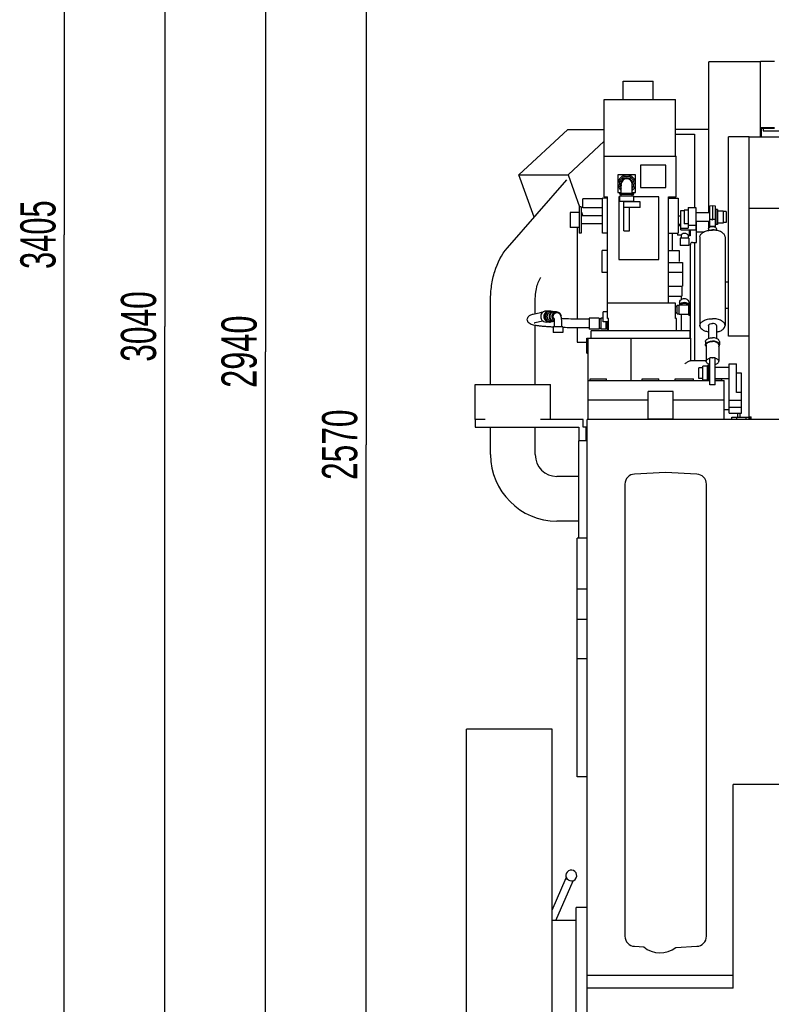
# Model space of a CAD drawing. Header units: millimetres. Extents: x 0 to 1189, y 0 to 841.
# Tile 4 of 106: x 103 to 178, y 159 to 256. Entities that reach past the tile are written whole.
import ezdxf
from ezdxf.enums import TextEntityAlignment as Align

# ---------------------------------------------------------------- set-up
doc = ezdxf.new("R2010")
doc.units = ezdxf.units.MM
doc.header["$LTSCALE"] = 65.395
doc.layers.get('0').update_dxf_attribs({"linetype": 'CONTINUOUS'})
for name, color, linetype in [('1907_411000_10_SIMPLE1_E_ABL474', 7, 'CONTINUOUS'), ('1907_411000_10_SIMPLE1_T1_E_PBL475', 7, 'CONTINUOUS'), ('1907_411000_10_SIMPLE1_T2_E_PBL480', 7, 'CONTINUOUS'), ('1907_411000_10_SIMPLE1_T3_E_PBL489', 7, 'CONTINUOUS'), ('1907_411100_04_SIMPLE1_D_ABL485', 7, 'CONTINUOUS'), ('1907_411100_04_SIMPLE1_T1_D_PBL486', 7, 'CONTINUOUS'), ('1907_731000_02_SIMPLE1_D_ABL469', 7, 'CONTINUOUS'), ('1907_731000_02_SIMPLE1_T1_D_PBL470', 7, 'CONTINUOUS'), ('1907_733000_06_SIMPLE1_A_ABL513', 7, 'CONTINUOUS'), ('1907_733000_06_SIMPLE1_T2_A_PBL514', 7, 'CONTINUOUS'), ('1907_734000_04_SIMPLE1_C_ABL478', 7, 'CONTINUOUS'), ('1907_734000_04_SIMPLE1_T1_C_PBL479', 7, 'CONTINUOUS'), ('32007_040000_TLKGS_KS_V_ABL467', 7, 'CONTINUOUS'), ('32007_041000_TLKGS_KS_V_ABL468', 7, 'CONTINUOUS'), ('32007_042000_TLKGS_KS_TL_V_ABL471', 7, 'CONTINUOUS'), ('32007_116500_01_SIMPLE1_T2_X_PBL500', 7, 'CONTINUOUS'), ('32007_116500_01_SIMPLE1_X#AF4_ABL499', 7, 'CONTINUOUS'), ('32007_313000_01_SIMPLE1_T1_X_PBL482', 7, 'CONTINUOUS'), ('32007_313000_01_SIMPLE1_X_ABL481', 7, 'CONTINUOUS'), ('32007_723000_05_SIMPLE1_T1_X_PBL473', 7, 'CONTINUOUS'), ('32007_723000_05_SIMPLE1_X_ABL472', 7, 'CONTINUOUS'), ('32097_000000_TLKGS_MARKETING_ABL462', 7, 'CONTINUOUS'), ('32097_030000_TLKGS_V_ABL463', 7, 'CONTINUOUS'), ('32097_100000_TLKGS_V_ABL464', 7, 'CONTINUOUS'), ('32097_111000_01_SIMPLE1_T1_X_PBL488', 7, 'CONTINUOUS'), ('32097_111000_01_SIMPLE1_X_ABL487', 7, 'CONTINUOUS'), ('32097_171000_01_SIMPLE1_T1_X_PBL494', 7, 'CONTINUOUS'), ('32097_171000_01_SIMPLE1_X_ABL493', 7, 'CONTINUOUS'), ('32097_700000_TLKGS_V_ABL490', 7, 'CONTINUOUS'), ('32097_727000_01_SIMPLE1_T1_VOR_PBL492', 7, 'CONTINUOUS'), ('32097_727000_01_SIMPLE1_VORAB_ABL491', 7, 'CONTINUOUS'), ('34007_391700_01_SIMPLE1_T1_X_PBL484', 7, 'CONTINUOUS'), ('34007_391700_01_SIMPLE1_X_ABL483', 7, 'CONTINUOUS'), ('right_6_VBL461', 7, 'CONTINUOUS')]:
    doc.layers.add(name, color=color, linetype=linetype)
doc.styles.get("Standard").update_dxf_attribs({"font": 'txt', "width": 0.6})
doc.dimstyles.new('DIMSTYLE_1', dxfattribs={"dimtxt": 3.5, "dimasz": 3.5, "dimexe": 1.8, "dimexo": 0, "dimgap": 0.875, "dimtad": 1, "dimlfac": 20, "dimdsep": 46, "dimtxsty": 'Standard', "dimblk": '_FILLED', "dimblk1": '_FILLED', "dimblk2": '_FILLED', "dimcen": 0.09, "dimadec": 0, "dimazin": 0, "dimtp": 2, "dimtm": 2, "dimtfac": 1, "dimtofl": 0, "dimtmove": 0, "dimatfit": 3, "dimldrblk": '_FILLED', "dimfxl": 1, "dimtolj": 1, "dimarcsym": 0})

# ---------------------------------------------------------------- blocks, each defined once
blk = doc.blocks.new('_FILLED')
at = {"color": 0, "linetype": 'ByBlock'}
blk.add_solid([(0, 0), (-1, 0.167), (-1, -0.167)], dxfattribs=at)
blk = doc.blocks.new('*D1')
at = {"color": 2, "linetype": 'Continuous'}
for p, q in [((197.894, 278.5), (135.6, 278.5)), ((137.4, 278.5), (137.4, 214.25)), ((137.4, 150), (137.4, 214.25)), ((437.265, 150), (135.6, 150))]:
    blk.add_line(p, q, dxfattribs=at)
at = {"color": 2, "linetype": 'Continuous', "xscale": 3.5, "yscale": 3.5, "zscale": 3.5}
for p, rotation in [((137.4, 278.5), 90), ((137.4, 150), 270)]:
    blk.add_blockref('_FILLED', p, dxfattribs=dict(at, rotation=rotation))
at = {"color": 2, "linetype": 'Continuous', "width": 0.672619}
blk.add_text('2570', height=3.5, rotation=90, dxfattribs=at).set_placement((136.525, 214.25), align=Align.CENTER)
blk = doc.blocks.new('*D16')
at = {"color": 2, "linetype": 'Continuous'}
for p, q in [((213.537, 320.25), (105.6, 320.25)), ((107.4, 320.25), (107.4, 235.125)), ((107.4, 150), (107.4, 235.125)), ((161.845, 150), (105.6, 150))]:
    blk.add_line(p, q, dxfattribs=at)
at = {"color": 2, "linetype": 'Continuous', "xscale": 3.5, "yscale": 3.5, "zscale": 3.5}
for p, rotation in [((107.4, 320.25), 90), ((107.4, 150), 270)]:
    blk.add_blockref('_FILLED', p, dxfattribs=dict(at, rotation=rotation))
at = {"color": 2, "linetype": 'Continuous', "width": 0.654762}
blk.add_text('3405', height=3.5, rotation=90, dxfattribs=at).set_placement((106.525, 235.125), align=Align.CENTER)
blk = doc.blocks.new('*D17')
at = {"color": 2, "linetype": 'Continuous'}
for p, q in [((207.865, 302), (115.6, 302)), ((117.4, 302), (117.4, 226)), ((117.4, 150), (117.4, 226)), ((143.4925, 150), (115.6, 150))]:
    blk.add_line(p, q, dxfattribs=at)
at = {"color": 2, "linetype": 'Continuous', "xscale": 3.5, "yscale": 3.5, "zscale": 3.5}
for p, rotation in [((117.4, 302), 90), ((117.4, 150), 270)]:
    blk.add_blockref('_FILLED', p, dxfattribs=dict(at, rotation=rotation))
at = {"color": 2, "linetype": 'Continuous', "width": 0.672619}
blk.add_text('3040', height=3.5, rotation=90, dxfattribs=at).set_placement((116.525, 226), align=Align.CENTER)
blk = doc.blocks.new('*D18')
at = {"color": 2, "linetype": 'Continuous'}
for p, q in [((190, 297), (125.6, 297)), ((127.4, 297), (127.4, 223.5)), ((127.4, 150), (127.4, 223.5)), ((143.4925, 150), (125.6, 150))]:
    blk.add_line(p, q, dxfattribs=at)
at = {"color": 2, "linetype": 'Continuous', "xscale": 3.5, "yscale": 3.5, "zscale": 3.5}
for p, rotation in [((127.4, 297), 90), ((127.4, 150), 270)]:
    blk.add_blockref('_FILLED', p, dxfattribs=dict(at, rotation=rotation))
at = {"color": 2, "linetype": 'Continuous', "width": 0.690476}
blk.add_text('2940', height=3.5, rotation=90, dxfattribs=at).set_placement((126.525, 223.5), align=Align.CENTER)
blk = doc.blocks.new('32097_111000_01_SIMPLE1_T1_X_PBL488', base_point=(298.45, 169.625))
at = {"layer": '32097_111000_01_SIMPLE1_T1_X_PBL488', "color": 7, "linetype": 'Continuous'}
for p, q in [((159.4, 161.5), (159.4, 216.75)), ((437.5, 216.75), (159.4, 216.75)), ((167.175, 211.5), (164.1, 211.339)), ((170.3, 211.336), (167.175, 211.5)), ((163.15, 210.34), (163.15, 165.41)), ((171.25, 165.41), (171.25, 210.337)), ((173.9, 160.24), (173.9, 180.5)), ((433.922, 180.5), (173.9, 180.5)), ((164.1, 164.411), (165.009, 164.364)), ((168.217, 164.302), (170.3, 164.411)), ((159.4, 161.326), (159.4, 161.5)), ((173.9, 161.5), (159.4, 161.5)), ((159.4, 122.5), (159.4, 161.326)), ((173.9, 160.24), (159.4, 160.24))]:
    blk.add_line(p, q, dxfattribs=at)
for centre, radius, start, end in [((164.15, 210.34), 1, 92.86598, 180), ((170.25, 210.337), 1, 0, 87.13402), ((164.15, 165.41), 1, 180, 267.13402), ((170.25, 165.41), 1, 272.86598, 360), ((166.65, 166.25), 2.5, 228.98731, 308.81583)]:
    blk.add_arc(centre, radius, start, end, dxfattribs=at)
blk = doc.blocks.new('32097_111000_01_SIMPLE1_X_ABL487', base_point=(298.45, 169.625))
at = {"layer": '32097_111000_01_SIMPLE1_T1_X_PBL488'}
blk.add_blockref('32097_111000_01_SIMPLE1_T1_X_PBL488', (298.45, 169.625), dxfattribs=at)
blk = doc.blocks.new('32097_171000_01_SIMPLE1_T1_X_PBL494', base_point=(297.92, 230.8))
at = {"layer": '32097_171000_01_SIMPLE1_T1_X_PBL494', "color": 7, "linetype": 'Continuous'}
for p, q in [((175.5, 216.856), (175.5, 244.85)), ((175.5, 244.85), (422, 244.85)), ((175.5, 237.749), (422, 237.749)), ((173.765, 216.75), (173.765, 217)), ((173.765, 217), (175.5, 217)), ((174.265, 216.75), (174.265, 217)), ((175.19, 216.75), (175.19, 217)), ((175.5, 217.015), (175.69, 217.015)), ((175.5, 216.856), (175.575, 216.856)), ((175.575, 216.856), (175.575, 217.015)), ((175.575, 217), (175.69, 217)), ((175.69, 216.75), (175.69, 217.015))]:
    blk.add_line(p, q, dxfattribs=at)
blk = doc.blocks.new('32097_171000_01_SIMPLE1_X_ABL493', base_point=(297.92, 230.8))
at = {"layer": '32097_171000_01_SIMPLE1_T1_X_PBL494'}
blk.add_blockref('32097_171000_01_SIMPLE1_T1_X_PBL494', (297.92, 230.8), dxfattribs=at)
blk = doc.blocks.new('32007_116500_01_SIMPLE1_T2_X_PBL500', base_point=(174.35, 217.198))
at = {"layer": '32007_116500_01_SIMPLE1_T2_X_PBL500', "color": 7, "linetype": 'Continuous'}
blk.add_line((174.35, 217.397), (174.35, 217), dxfattribs=at)
blk = doc.blocks.new('32007_116500_01_SIMPLE1_X#AF4_ABL499', base_point=(300.1, 234.95))
at = {"layer": '32007_116500_01_SIMPLE1_T2_X_PBL500'}
blk.add_blockref('32007_116500_01_SIMPLE1_T2_X_PBL500', (174.35, 217.198), dxfattribs=at)
blk = doc.blocks.new('32097_100000_TLKGS_V_ABL464', base_point=(310.775, 166.65))
at = {"layer": '32007_116500_01_SIMPLE1_X#AF4_ABL499'}
blk.add_blockref('32007_116500_01_SIMPLE1_X#AF4_ABL499', (300.1, 234.95), dxfattribs=at)
at = {"layer": '32097_111000_01_SIMPLE1_X_ABL487'}
blk.add_blockref('32097_111000_01_SIMPLE1_X_ABL487', (298.45, 169.625), dxfattribs=at)
at = {"layer": '32097_171000_01_SIMPLE1_X_ABL493'}
blk.add_blockref('32097_171000_01_SIMPLE1_X_ABL493', (297.92, 230.8), dxfattribs=at)
blk = doc.blocks.new('32097_727000_01_SIMPLE1_T1_VOR_PBL492', base_point=(329.056, 259.883))
at = {"layer": '32097_727000_01_SIMPLE1_T1_VOR_PBL492', "color": 7, "linetype": 'Continuous'}
for p, q in [((171.475, 237.3), (171.475, 252.299)), ((176.625, 252.299), (171.475, 252.299)), ((176.625, 244.85), (176.625, 252.368)), ((176.625, 252.368), (178.025, 252.368)), ((176.625, 245.766), (178.025, 245.766)), ((176.625, 245.705), (178.025, 245.705)), ((176.725, 244.85), (176.725, 245.705)), ((176.9, 245.705), (176.9, 245.45)), ((152.602, 241.08), (157.455, 245.58)), ((157.455, 245.58), (161.085, 245.58)), ((171.475, 245.58), (168.175, 245.58)), ((173.45, 225.05), (173.45, 244.85)), ((175.5, 244.85), (173.45, 244.85)), ((176.9, 245.45), (181.821, 245.45)), ((157.488, 241.08), (161.085, 244.416)), ((154.121, 236.856), (152.602, 241.08)), ((152.602, 241.08), (157.488, 241.08)), ((157.488, 241.08), (158.635, 237.89)), ((158.8, 237.43), (158.959, 236.988)), ((171.475, 235.768), (171.475, 236.45)), ((170.976, 235.38), (170.252, 235.38)), ((173.45, 230.4), (173.1, 230.4)), ((173.45, 227.798), (173.1, 227.798)), ((175.5, 225.05), (173.45, 225.05))]:
    blk.add_line(p, q, dxfattribs=at)
blk = doc.blocks.new('32097_727000_01_SIMPLE1_VORAB_ABL491', base_point=(329.056, 259.883))
at = {"layer": '32097_727000_01_SIMPLE1_T1_VOR_PBL492'}
blk.add_blockref('32097_727000_01_SIMPLE1_T1_VOR_PBL492', (329.056, 259.883), dxfattribs=at)
blk = doc.blocks.new('32097_700000_TLKGS_V_ABL490', base_point=(329.056, 259.883))
at = {"layer": '32097_727000_01_SIMPLE1_VORAB_ABL491'}
blk.add_blockref('32097_727000_01_SIMPLE1_VORAB_ABL491', (329.056, 259.883), dxfattribs=at)
blk = doc.blocks.new('32097_030000_TLKGS_V_ABL463', base_point=(329.056, 189.925))
at = {"layer": '32097_100000_TLKGS_V_ABL464'}
blk.add_blockref('32097_100000_TLKGS_V_ABL464', (310.775, 166.65), dxfattribs=at)
at = {"layer": '32097_700000_TLKGS_V_ABL490'}
blk.add_blockref('32097_700000_TLKGS_V_ABL490', (329.056, 259.883), dxfattribs=at)
blk = doc.blocks.new('1907_731000_02_SIMPLE1_T1_D_PBL470', base_point=(151.65, 150))
at = {"layer": '1907_731000_02_SIMPLE1_T1_D_PBL470', "color": 7, "linetype": 'Continuous'}
for p, q in [((147.4, 114.025), (147.4, 185.975)), ((155.9, 185.975), (147.4, 185.975)), ((155.9, 114.025), (155.9, 185.975)), ((155.9, 114.025), (147.4, 114.025))]:
    blk.add_line(p, q, dxfattribs=at)
blk = doc.blocks.new('1907_731000_02_SIMPLE1_D_ABL469', base_point=(151.65, 150))
at = {"layer": '1907_731000_02_SIMPLE1_T1_D_PBL470'}
blk.add_blockref('1907_731000_02_SIMPLE1_T1_D_PBL470', (151.65, 150), dxfattribs=at)
blk = doc.blocks.new('1907_411000_10_SIMPLE1_T1_E_PBL475', base_point=(161.531, 230.429))
at = {"layer": '1907_411000_10_SIMPLE1_T1_E_PBL475', "color": 7, "linetype": 'Continuous'}
for p, q in [((168.7, 236.018), (168.43, 236.018)), ((167.875, 233.548), (167.875, 235.265)), ((168.375, 235.255), (167.875, 235.255)), ((168.375, 235.265), (168.375, 235.093)), ((168.725, 235.093), (168.375, 235.093)), ((168.725, 235.093), (168.725, 234.78)), ((169.425, 235.093), (169.425, 234.78)), ((169.525, 235.093), (169.425, 235.093)), ((169.525, 235.605), (169.525, 235.007)), ((169.625, 235.007), (169.525, 235.007)), ((169.625, 235.605), (169.625, 235.007)), ((168.65, 234.78), (168.65, 234.055)), ((169.5, 234.78), (168.65, 234.78)), ((169.5, 234.055), (168.65, 234.055)), ((169.5, 234.78), (169.5, 234.055)), ((168.725, 229.005), (168.725, 228.664)), ((154.035, 227.234), (154.754, 227.398)), ((155.608, 227.54), (155.309, 227.54)), ((155.764, 227.537), (155.647, 227.537)), ((156.056, 227.465), (155.855, 227.465)), ((156.335, 227.465), (156.134, 227.465)), ((156.4, 227.345), (156.335, 227.345)), ((168.725, 227.227), (168.725, 225.555)), ((154.228, 226.386), (154.947, 226.55)), ((155.608, 226.44), (155.309, 226.44)), ((155.764, 226.442), (155.647, 226.442)), ((156.056, 226.515), (155.855, 226.515)), ((156.149, 226.515), (156.134, 226.515)), ((156.149, 225.965), (156.149, 226.59)), ((156.859, 225.965), (156.859, 226.59)), ((159.6, 226.725), (159.372, 226.725)), ((159.6, 226.84), (159.6, 225.74)), ((160.6, 226.84), (159.6, 226.84)), ((160.6, 226.84), (160.6, 225.74)), ((160.75, 226.765), (160.6, 226.765)), ((160.75, 226.838), (160.75, 225.743)), ((160.99, 226.838), (160.75, 226.838)), ((161.25, 226.47), (161.25, 225.743)), ((161.375, 226.47), (161.375, 225.655)), ((156.025, 225.965), (156.025, 225.39)), ((156.975, 225.965), (156.025, 225.965)), ((156.975, 225.39), (156.025, 225.39)), ((156.975, 225.965), (156.975, 225.39)), ((159.6, 225.855), (159.372, 225.855)), ((160.6, 225.74), (159.6, 225.74)), ((159.8, 224.84), (159.8, 225.555)), ((169.6, 225.555), (159.8, 225.555)), ((160.75, 225.815), (160.6, 225.815)), ((161.25, 225.743), (160.75, 225.743)), ((161.375, 225.815), (161.25, 225.815)), ((161.52, 225.655), (161.375, 225.655)), ((169.6, 225.555), (169.6, 224.84))]:
    blk.add_line(p, q, dxfattribs=at)
for centre, radius, start, end in [((155.608, 227.027), 0.513, 86.69337, 89.99857), ((155.647, 227.027), 0.511, 90.00226, 94.29906), ((156.056, 227.022), 0.443, 84.91998, 89.99686), ((155.608, 226.953), 0.513, 270.00143, 273.30663), ((155.647, 226.953), 0.511, 265.70094, 269.99774), ((156.056, 226.958), 0.443, 270.00314, 275.08002)]:
    blk.add_arc(centre, radius, start, end, dxfattribs=at)
for points, knots in [([(169.425, 235.093), (169.393, 235.116), (169.286, 235.194), (169.075, 235.292), (168.864, 235.194), (168.757, 235.116), (168.725, 235.093)], [0, 0, 0, 0, 0.163621, 0.5, 0.836379, 1, 1, 1, 1]), ([(153.439, 226.723), (153.446, 226.828), (153.525, 227.002), (153.715, 227.134), (153.88, 227.196), (153.983, 227.222), (154.035, 227.234)], [0, 0, 0, 0, 0.374353, 0.622438, 0.809341, 1, 1, 1, 1]), ([(154.981, 227.422), (154.918, 227.371), (154.814, 227.237), (154.76, 226.99), (154.814, 226.743), (154.918, 226.609), (154.981, 226.558)], [0, 0, 0, 0, 0.248529, 0.5, 0.751471, 1, 1, 1, 1]), ([(155.309, 227.54), (155.222, 227.54), (155.101, 227.508), (155.004, 227.441), (154.981, 227.422)], [0, 0, 0, 0, 0.746629, 1, 1, 1, 1]), ([(155.608, 227.54), (155.539, 227.54), (155.398, 227.511), (155.164, 227.349), (155.019, 226.99), (155.164, 226.631), (155.398, 226.469), (155.539, 226.44), (155.608, 226.44)], [0, 0, 0, 0, 0.124126, 0.249458, 0.5, 0.750542, 0.875874, 1, 1, 1, 1]), ([(155.609, 227.536), (155.543, 227.531), (155.412, 227.495), (155.197, 227.331), (155.066, 226.99), (155.197, 226.649), (155.412, 226.485), (155.543, 226.449), (155.609, 226.444)], [0, 0, 0, 0, 0.124039, 0.249343, 0.5, 0.750657, 0.875961, 1, 1, 1, 1]), ([(155.764, 227.537), (155.695, 227.537), (155.555, 227.508), (155.322, 227.347), (155.178, 226.99), (155.322, 226.633), (155.555, 226.472), (155.695, 226.442), (155.764, 226.442)], [0, 0, 0, 0, 0.124126, 0.249458, 0.5, 0.750542, 0.875874, 1, 1, 1, 1]), ([(155.855, 227.465), (155.795, 227.465), (155.674, 227.44), (155.471, 227.3), (155.346, 226.99), (155.471, 226.68), (155.674, 226.54), (155.795, 226.515), (155.855, 226.515)], [0, 0, 0, 0, 0.124126, 0.249458, 0.5, 0.750542, 0.875874, 1, 1, 1, 1]), ([(156.056, 227.465), (155.996, 227.465), (155.875, 227.44), (155.673, 227.3), (155.547, 226.99), (155.673, 226.68), (155.875, 226.54), (155.996, 226.515), (156.056, 226.515)], [0, 0, 0, 0, 0.124126, 0.249458, 0.5, 0.750542, 0.875874, 1, 1, 1, 1]), ([(156.134, 227.465), (156.074, 227.465), (155.953, 227.44), (155.75, 227.3), (155.625, 226.99), (155.75, 226.68), (155.953, 226.54), (156.074, 226.515), (156.134, 226.515)], [0, 0, 0, 0, 0.124126, 0.249458, 0.5, 0.750542, 0.875874, 1, 1, 1, 1]), ([(156.335, 227.465), (156.233, 227.465), (156.02, 227.386), (155.852, 227.095), (155.892, 226.761), (156.054, 226.6), (156.148, 226.556)], [0, 0, 0, 0, 0.245964, 0.497297, 0.75084, 1, 1, 1, 1]), ([(156.335, 227.345), (156.264, 227.345), (156.115, 227.294), (155.985, 227.1), (155.988, 226.867), (156.082, 226.739), (156.142, 226.697)], [0, 0, 0, 0, 0.245641, 0.496237, 0.749711, 1, 1, 1, 1]), ([(156.335, 227.465), (156.444, 227.465), (156.672, 227.376), (156.778, 227.158), (156.791, 227.048)], [0, 0, 0, 0, 0.494241, 1, 1, 1, 1]), ([(156.859, 226.59), (156.859, 226.677), (156.848, 226.841), (156.793, 227.08), (156.652, 227.286), (156.484, 227.345), (156.4, 227.345)], [0, 0, 0, 0, 0.265723, 0.50244, 0.742588, 1, 1, 1, 1]), ([(156.018, 225.937), (155.848, 225.947), (155.525, 225.966), (155.071, 226.002), (154.676, 226.042), (154.343, 226.085), (154.067, 226.134), (153.822, 226.196), (153.613, 226.3), (153.463, 226.487), (153.433, 226.641), (153.439, 226.723)], [0, 0, 0, 0, 0.176038, 0.333399, 0.470288, 0.585692, 0.680174, 0.758912, 0.846824, 0.915633, 1, 1, 1, 1]), ([(154.127, 226.359), (154.125, 226.358), (154.119, 226.355), (154.129, 226.359), (154.145, 226.365), (154.182, 226.375), (154.211, 226.382), (154.228, 226.386)], [0, 0, 0, 0, 0.055342, 0.062989, 0.227732, 0.549965, 1, 1, 1, 1]), ([(154.947, 226.55), (154.952, 226.551), (154.962, 226.553), (154.973, 226.555), (154.979, 226.555)], [0, 0, 0, 0, 0.418944, 1, 1, 1, 1]), ([(154.981, 226.558), (155.004, 226.539), (155.101, 226.472), (155.222, 226.44), (155.309, 226.44)], [0, 0, 0, 0, 0.253371, 1, 1, 1, 1]), ([(156.149, 226.59), (156.149, 226.634), (156.145, 226.702), (156.135, 226.771), (156.127, 226.794)], [0, 0, 0, 0, 0.644587, 1, 1, 1, 1]), ([(159.372, 226.725), (159.154, 226.725), (158.311, 226.729), (157.467, 226.746), (156.843, 226.77)], [0, 0, 0, 0, 0.259366, 1, 1, 1, 1]), ([(159.372, 225.855), (159.166, 225.855), (158.366, 225.858), (157.566, 225.874), (156.973, 225.895)], [0, 0, 0, 0, 0.257896, 1, 1, 1, 1])]:
    blk.add_open_spline(points, degree=3, knots=knots, dxfattribs=at)
for points in [[(154.754, 227.398), (154.828, 227.415), (154.904, 227.425), (154.979, 227.425)], [(155.461, 227.239), (155.408, 227.169), (155.347, 226.99), (155.408, 226.811), (155.461, 226.741)], [(155.764, 227.537), (155.854, 227.537), (155.947, 227.512), (156.024, 227.467)], [(156.024, 226.513), (155.947, 226.468), (155.854, 226.442), (155.764, 226.442)]]:
    blk.add_open_spline(points, degree=3, dxfattribs=at)
blk = doc.blocks.new('1907_411000_10_SIMPLE1_T2_E_PBL480', base_point=(163.65, 237.972))
at = {"layer": '1907_411000_10_SIMPLE1_T2_E_PBL480', "color": 7, "linetype": 'Continuous'}
for p, q in [((162.96, 248.564), (162.96, 250.389)), ((162.96, 250.389), (165.96, 250.389)), ((165.96, 248.564), (165.96, 250.389)), ((161.085, 238.89), (161.085, 248.564)), ((161.085, 248.564), (168.175, 248.564)), ((168.175, 242.939), (168.175, 248.564)), ((161.085, 242.939), (168.25, 242.939)), ((168.25, 238.89), (168.25, 242.939)), ((164.7, 242.025), (164.7, 239.825)), ((167.2, 242.025), (164.7, 242.025)), ((167.2, 239.825), (167.2, 242.025)), ((162.45, 241.065), (162.45, 239.315)), ((164.2, 241.065), (162.45, 241.065)), ((164.2, 239.315), (164.2, 241.065)), ((162.775, 239.24), (162.775, 240.101)), ((163.875, 239.24), (163.875, 240.101)), ((164.7, 239.825), (167.2, 239.825)), ((160.9, 235.265), (160.9, 238.765)), ((161.42, 238.765), (160.9, 238.765)), ((161.085, 238.89), (161.42, 238.89)), ((161.42, 226.805), (161.42, 238.89)), ((162.45, 239.315), (162.775, 239.315)), ((162.545, 238.89), (162.545, 232.66)), ((162.625, 238.89), (162.545, 238.89)), ((162.625, 239.14), (162.625, 239.24)), ((162.625, 239.24), (164.025, 239.24)), ((162.625, 239.14), (164.025, 239.14)), ((162.625, 238.44), (162.625, 238.99)), ((162.625, 238.99), (164.025, 238.99)), ((162.775, 238.99), (162.775, 239.14)), ((163.875, 239.315), (164.2, 239.315)), ((163.875, 238.99), (163.875, 239.14)), ((164.025, 239.14), (164.025, 239.24)), ((164.025, 238.44), (164.025, 238.99)), ((166.52, 238.89), (164.025, 238.89)), ((166.52, 232.66), (166.52, 238.89)), ((167.485, 228.31), (167.485, 238.89)), ((167.485, 238.89), (168.25, 238.89)), ((167.485, 238.765), (168.43, 238.765)), ((168.43, 238.765), (168.43, 235.265)), ((158.6, 237.89), (158.6, 235.29)), ((158.8, 237.89), (158.6, 237.89)), ((158.8, 237.89), (158.8, 235.29)), ((158.95, 237.79), (158.95, 238.69)), ((160.9, 238.69), (158.95, 238.69)), ((160.9, 237.79), (158.95, 237.79)), ((162.625, 238.44), (164.025, 238.44)), ((163.05, 235.52), (163.05, 238.44)), ((164.65, 238.39), (163.05, 238.39)), ((164.65, 237.84), (163.05, 237.84)), ((163.6, 238.39), (163.6, 238.44)), ((163.6, 235.52), (163.6, 237.84)), ((164.65, 237.84), (164.65, 238.39)), ((157.7, 237.34), (157.7, 235.84)), ((158.6, 237.34), (157.7, 237.34)), ((160.9, 236.988), (158.8, 236.988)), ((168.43, 237.003), (168.7, 237.003)), ((158.6, 235.84), (157.7, 235.84)), ((160.9, 236.192), (158.8, 236.192)), ((168.43, 236.177), (168.7, 236.177)), ((158.8, 235.29), (158.6, 235.29)), ((161.42, 235.265), (160.9, 235.265)), ((163.05, 235.52), (163.6, 235.52)), ((167.485, 235.265), (168.43, 235.265)), ((161.42, 233.547), (160.87, 233.547)), ((160.87, 231.373), (160.87, 233.547)), ((167.485, 233.547), (168.53, 233.547)), ((168.53, 233.547), (168.53, 232.46)), ((162.545, 232.66), (166.52, 232.66)), ((167.485, 232.377), (168.865, 232.377)), ((168.865, 232.377), (168.865, 230.005)), ((161.42, 231.373), (160.87, 231.373)), ((167.485, 231.411), (168.865, 231.411)), ((167.485, 230.005), (168.865, 230.005)), ((168.807, 230.005), (168.807, 229.005)), ((167.485, 229.005), (168.807, 229.005)), ((168.175, 228.31), (161.42, 228.31)), ((168.175, 226.805), (168.175, 228.31)), ((168.175, 227.988), (168.35, 227.988)), ((168.35, 227.252), (168.35, 228.127)), ((168.35, 228.127), (168.55, 228.127)), ((168.55, 228.152), (169.5, 228.152)), ((168.55, 227.227), (168.55, 228.152)), ((168.585, 228.378), (168.585, 228.152)), ((169.5, 227.143), (169.5, 228.238)), ((169.5, 228.238), (169.6, 228.238)), ((169.515, 228.378), (169.515, 228.238)), ((169.6, 227.143), (169.6, 228.238)), ((160.99, 226.47), (160.99, 227.47)), ((161.42, 227.47), (160.99, 227.47)), ((168.175, 227.393), (168.35, 227.393)), ((168.35, 227.252), (168.55, 227.252)), ((168.55, 227.227), (169.5, 227.227)), ((169.5, 227.143), (169.6, 227.143)), ((161.52, 226.47), (160.99, 226.47)), ((161.52, 226.805), (161.42, 226.805)), ((161.52, 225.555), (161.52, 226.805)), ((168.26, 226.805), (168.175, 226.805)), ((168.26, 225.555), (168.26, 226.805))]:
    blk.add_line(p, q, dxfattribs=at)
for radius, start, end in [(0.873, 309.28971, 230.71029), (0.725, 319.54504, 220.45496), (0.59, 339.7517, 200.2483)]:
    blk.add_arc((163.325, 240.19), radius, start, end, dxfattribs=at)
for points, knots in [([(163.325, 240.686), (163.251, 240.686), (163.102, 240.654), (162.918, 240.52), (162.8, 240.325), (162.775, 240.176), (162.775, 240.102)], [0, 0, 0, 0, 0.249783, 0.499654, 0.749701, 1, 1, 1, 1]), ([(163.875, 240.102), (163.875, 240.176), (163.85, 240.325), (163.732, 240.52), (163.548, 240.654), (163.399, 240.686), (163.325, 240.686)], [0, 0, 0, 0, 0.250299, 0.500346, 0.750217, 1, 1, 1, 1]), ([(168.585, 228.378), (168.585, 228.431), (168.611, 228.54), (168.753, 228.72), (169.05, 228.822), (169.347, 228.72), (169.489, 228.54), (169.515, 228.431), (169.515, 228.378)], [0, 0, 0, 0, 0.11757, 0.240264, 0.5, 0.759736, 0.88243, 1, 1, 1, 1]), ([(168.613, 228.154), (168.646, 228.232), (168.777, 228.373), (169.05, 228.442), (169.323, 228.373), (169.454, 228.232), (169.487, 228.154)], [0, 0, 0, 0, 0.240732, 0.5, 0.759268, 1, 1, 1, 1])]:
    blk.add_open_spline(points, degree=3, knots=knots, dxfattribs=at)
blk.add_open_spline([(168.738, 228.153), (168.798, 228.255), (169.05, 228.383), (169.302, 228.255), (169.362, 228.153)], degree=3, dxfattribs=at)
blk = doc.blocks.new('1907_411000_10_SIMPLE1_T3_E_PBL489', base_point=(171.725, 227.711))
at = {"layer": '1907_411000_10_SIMPLE1_T3_E_PBL489', "color": 7, "linetype": 'Continuous'}
for p, q in [((169.45, 237.83), (169.45, 235.769)), ((169.45, 237.83), (170.2, 237.83)), ((170.2, 237.83), (170.2, 235.605)), ((171.575, 237.99), (171.844, 238.025)), ((171.575, 235.859), (171.575, 237.99)), ((171.844, 238.025), (171.844, 236.587)), ((171.844, 238.025), (172.12, 237.992)), ((172.12, 237.992), (172.12, 235.861)), ((168.7, 235.605), (168.7, 237.515)), ((168.7, 237.515), (169.05, 237.515)), ((169.05, 237.55), (169.05, 236.2)), ((169.45, 237.55), (169.05, 237.55)), ((171.575, 237.3), (170.2, 237.3)), ((172.2, 237.475), (172.12, 237.475)), ((172.2, 237.625), (172.2, 236.125)), ((172.35, 237.625), (172.2, 237.625)), ((172.35, 237.625), (172.35, 236.125)), ((172.92, 237.475), (172.35, 237.475)), ((172.92, 237.475), (172.92, 236.275)), ((173.2, 237.415), (172.92, 237.415)), ((173.2, 237.415), (173.2, 236.335)), ((169.45, 236.2), (169.05, 236.2)), ((169.45, 236.085), (170.2, 236.085)), ((171.575, 236.45), (170.2, 236.45)), ((171.761, 236.639), (171.575, 236.639)), ((172.12, 235.923), (171.575, 235.923)), ((171.761, 236.639), (171.844, 236.587)), ((171.937, 236.639), (171.844, 236.587)), ((172.12, 236.639), (171.937, 236.639)), ((172.2, 236.275), (172.12, 236.275)), ((172.35, 236.125), (172.2, 236.125)), ((172.92, 236.275), (172.35, 236.275)), ((173.2, 236.335), (172.92, 236.335)), ((168.7, 235.769), (169.45, 235.769)), ((168.7, 235.605), (170.2, 235.605)), ((170.6, 234.902), (170.6, 226.096)), ((171.45, 235.701), (171.45, 235.544)), ((172.25, 235.701), (172.25, 235.544)), ((173.1, 234.902), (173.1, 226.096)), ((171.45, 226.096), (171.45, 224.818)), ((172.25, 226.096), (172.25, 224.818)), ((171.157, 224.511), (171.157, 224.175)), ((171.225, 224.175), (171.225, 222.54)), ((172.475, 224.175), (172.475, 222.54)), ((172.542, 224.511), (172.542, 224.175)), ((171.35, 220.613), (171.35, 222.113)), ((171.5, 222.113), (171.35, 222.113)), ((171.5, 220.613), (171.5, 222.113)), ((171.575, 220.215), (171.575, 222.88)), ((172.125, 222.88), (171.575, 222.88)), ((171.821, 222.88), (171.85, 222.88)), ((171.879, 222.88), (171.85, 222.88)), ((172.125, 220.215), (172.125, 222.88)), ((173.5, 217.397), (173.5, 222.3)), ((173.5, 222.3), (174.25, 222.3)), ((174.25, 219.441), (174.25, 222.3)), ((170.9, 221.903), (170.5, 221.903)), ((170.5, 220.823), (170.5, 221.903)), ((170.9, 220.671), (170.9, 222.056)), ((171.35, 222.056), (170.9, 222.056)), ((171.575, 221.913), (171.5, 221.913)), ((173.5, 221.913), (172.125, 221.913)), ((174.75, 221.37), (174.25, 221.37)), ((174.75, 217.397), (174.75, 221.37)), ((170.9, 220.823), (170.5, 220.823)), ((171.35, 220.671), (170.9, 220.671)), ((171.5, 220.613), (171.35, 220.613)), ((171.575, 220.814), (171.5, 220.814)), ((172.125, 220.215), (171.575, 220.215)), ((173.5, 220.814), (172.125, 220.814)), ((174.75, 219.441), (174.25, 219.441)), ((173.5, 218.687), (174.75, 218.687)), ((173.5, 217.972), (174.75, 217.972)), ((173.5, 217.397), (174.75, 217.397))]:
    blk.add_line(p, q, dxfattribs=at)
for points, knots in [([(171.45, 235.701), (171.45, 235.731), (171.481, 235.801), (171.54, 235.841), (171.575, 235.859)], [0, 0, 0, 0, 0.439937, 1, 1, 1, 1]), ([(171.85, 235.919), (171.825, 235.919), (171.731, 235.914), (171.636, 235.891), (171.575, 235.859)], [0, 0, 0, 0, 0.266869, 1, 1, 1, 1]), ([(172.12, 235.861), (172.101, 235.871), (172.015, 235.906), (171.921, 235.919), (171.85, 235.919)], [0, 0, 0, 0, 0.230037, 1, 1, 1, 1]), ([(172.25, 235.701), (172.25, 235.732), (172.218, 235.803), (172.156, 235.843), (172.12, 235.861)], [0, 0, 0, 0, 0.438421, 1, 1, 1, 1]), ([(170.6, 234.902), (170.6, 234.994), (170.662, 235.142), (170.813, 235.289), (171.033, 235.432), (171.385, 235.551), (171.69, 235.583), (171.85, 235.583)], [0, 0, 0, 0, 0.179924, 0.286904, 0.407932, 0.687877, 1, 1, 1, 1]), ([(171.436, 235.54), (171.467, 235.552), (171.6, 235.597), (171.742, 235.614), (171.85, 235.614)], [0, 0, 0, 0, 0.234977, 1, 1, 1, 1]), ([(172.264, 235.54), (172.233, 235.552), (172.1, 235.597), (171.958, 235.614), (171.85, 235.614)], [0, 0, 0, 0, 0.234977, 1, 1, 1, 1]), ([(173.1, 234.902), (173.1, 234.994), (173.038, 235.142), (172.887, 235.289), (172.667, 235.432), (172.315, 235.551), (172.01, 235.583), (171.85, 235.583)], [0, 0, 0, 0, 0.179924, 0.286904, 0.407932, 0.687877, 1, 1, 1, 1]), ([(170.6, 226.096), (170.6, 226.188), (170.662, 226.336), (170.813, 226.483), (171.033, 226.626), (171.385, 226.745), (171.69, 226.777), (171.85, 226.777)], [0, 0, 0, 0, 0.179924, 0.286904, 0.407932, 0.687877, 1, 1, 1, 1]), ([(171.447, 225.451), (171.33, 225.473), (171.114, 225.532), (170.84, 225.677), (170.651, 225.865), (170.6, 226.024), (170.6, 226.096)], [0, 0, 0, 0, 0.312751, 0.584907, 0.80984, 1, 1, 1, 1]), ([(171.45, 226.096), (171.45, 226.125), (171.488, 226.213), (171.641, 226.294), (171.775, 226.314), (171.85, 226.314)], [0, 0, 0, 0, 0.180835, 0.541085, 1, 1, 1, 1]), ([(173.1, 226.096), (173.1, 226.188), (173.038, 226.336), (172.887, 226.483), (172.667, 226.626), (172.315, 226.745), (172.01, 226.777), (171.85, 226.777)], [0, 0, 0, 0, 0.179924, 0.286904, 0.407932, 0.687877, 1, 1, 1, 1]), ([(172.25, 226.096), (172.25, 226.125), (172.212, 226.213), (172.059, 226.294), (171.925, 226.314), (171.85, 226.314)], [0, 0, 0, 0, 0.180835, 0.541085, 1, 1, 1, 1]), ([(172.253, 225.451), (172.37, 225.473), (172.586, 225.532), (172.86, 225.677), (173.049, 225.865), (173.1, 226.024), (173.1, 226.096)], [0, 0, 0, 0, 0.312751, 0.584907, 0.80984, 1, 1, 1, 1]), ([(171.157, 224.511), (171.157, 224.562), (171.199, 224.66), (171.319, 224.76), (171.531, 224.861), (171.72, 224.888), (171.85, 224.888)], [0, 0, 0, 0, 0.180203, 0.345757, 0.542689, 1, 1, 1, 1]), ([(171.157, 224.175), (171.157, 224.226), (171.199, 224.325), (171.319, 224.425), (171.531, 224.526), (171.72, 224.552), (171.85, 224.552)], [0, 0, 0, 0, 0.180203, 0.345757, 0.542689, 1, 1, 1, 1]), ([(171.218, 224.021), (171.208, 224.033), (171.176, 224.078), (171.157, 224.135), (171.157, 224.175)], [0, 0, 0, 0, 0.271053, 1, 1, 1, 1]), ([(171.225, 224.175), (171.225, 224.221), (171.262, 224.31), (171.371, 224.401), (171.562, 224.492), (171.733, 224.516), (171.85, 224.516)], [0, 0, 0, 0, 0.180203, 0.345757, 0.542689, 1, 1, 1, 1]), ([(172.542, 224.511), (172.542, 224.562), (172.501, 224.66), (172.381, 224.76), (172.169, 224.861), (171.98, 224.888), (171.85, 224.888)], [0, 0, 0, 0, 0.180203, 0.345757, 0.542689, 1, 1, 1, 1]), ([(172.542, 224.175), (172.542, 224.226), (172.501, 224.325), (172.381, 224.425), (172.169, 224.526), (171.98, 224.552), (171.85, 224.552)], [0, 0, 0, 0, 0.180203, 0.345757, 0.542689, 1, 1, 1, 1]), ([(172.475, 224.175), (172.475, 224.221), (172.438, 224.31), (172.329, 224.401), (172.138, 224.492), (171.967, 224.516), (171.85, 224.516)], [0, 0, 0, 0, 0.180203, 0.345757, 0.542689, 1, 1, 1, 1]), ([(172.482, 224.021), (172.492, 224.033), (172.524, 224.078), (172.542, 224.135), (172.542, 224.175)], [0, 0, 0, 0, 0.271053, 1, 1, 1, 1]), ([(171.225, 222.54), (171.225, 222.572), (171.245, 222.642), (171.321, 222.729), (171.435, 222.8), (171.526, 222.832), (171.575, 222.846)], [0, 0, 0, 0, 0.19558, 0.421149, 0.690063, 1, 1, 1, 1]), ([(171.575, 222.234), (171.526, 222.247), (171.435, 222.28), (171.321, 222.35), (171.245, 222.438), (171.225, 222.508), (171.225, 222.54)], [0, 0, 0, 0, 0.309937, 0.578851, 0.80442, 1, 1, 1, 1]), ([(172.475, 222.54), (172.475, 222.572), (172.455, 222.642), (172.379, 222.729), (172.265, 222.8), (172.174, 222.832), (172.125, 222.846)], [0, 0, 0, 0, 0.19558, 0.421149, 0.690063, 1, 1, 1, 1]), ([(172.125, 222.234), (172.174, 222.247), (172.265, 222.28), (172.379, 222.35), (172.455, 222.438), (172.475, 222.508), (172.475, 222.54)], [0, 0, 0, 0, 0.309937, 0.578851, 0.80442, 1, 1, 1, 1])]:
    blk.add_open_spline(points, degree=3, knots=knots, dxfattribs=at)
blk = doc.blocks.new('1907_411000_10_SIMPLE1_E_ABL474', base_point=(164.094, 233.893))
at = {"layer": '1907_411000_10_SIMPLE1_T1_E_PBL475'}
blk.add_blockref('1907_411000_10_SIMPLE1_T1_E_PBL475', (161.531, 230.429), dxfattribs=at)
at = {"layer": '1907_411000_10_SIMPLE1_T2_E_PBL480'}
blk.add_blockref('1907_411000_10_SIMPLE1_T2_E_PBL480', (163.65, 237.972), dxfattribs=at)
at = {"layer": '1907_411000_10_SIMPLE1_T3_E_PBL489'}
blk.add_blockref('1907_411000_10_SIMPLE1_T3_E_PBL489', (171.725, 227.711), dxfattribs=at)
blk = doc.blocks.new('1907_734000_04_SIMPLE1_T1_C_PBL479', base_point=(312.961, 145.375))
at = {"layer": '1907_734000_04_SIMPLE1_T1_C_PBL479', "color": 7, "linetype": 'Continuous'}
for p, q in [((158.3, 124), (158.3, 168.25)), ((159.4, 168.25), (158.3, 168.25)), ((158.3, 166.964), (155.9, 166.964))]:
    blk.add_line(p, q, dxfattribs=at)
blk = doc.blocks.new('1907_734000_04_SIMPLE1_C_ABL478', base_point=(312.961, 145.375))
at = {"layer": '1907_734000_04_SIMPLE1_T1_C_PBL479'}
blk.add_blockref('1907_734000_04_SIMPLE1_T1_C_PBL479', (312.961, 145.375), dxfattribs=at)
blk = doc.blocks.new('32007_313000_01_SIMPLE1_T1_X_PBL482', base_point=(158.9, 193.109))
at = {"layer": '32007_313000_01_SIMPLE1_T1_X_PBL482', "color": 7, "linetype": 'Continuous'}
for p, q in [((158.4, 181.25), (158.4, 204.968)), ((159.4, 204.968), (158.4, 204.968)), ((159.4, 199.89), (158.4, 199.89)), ((159.4, 196.884), (158.4, 196.884)), ((159.4, 192.967), (158.4, 192.967)), ((159.4, 181.25), (158.4, 181.25))]:
    blk.add_line(p, q, dxfattribs=at)
blk = doc.blocks.new('32007_313000_01_SIMPLE1_X_ABL481', base_point=(158.9, 193.109))
at = {"layer": '32007_313000_01_SIMPLE1_T1_X_PBL482'}
blk.add_blockref('32007_313000_01_SIMPLE1_T1_X_PBL482', (158.9, 193.109), dxfattribs=at)
blk = doc.blocks.new('34007_391700_01_SIMPLE1_T1_X_PBL484', base_point=(166.496, 226.725))
at = {"layer": '34007_391700_01_SIMPLE1_T1_X_PBL484', "color": 7, "linetype": 'Continuous'}
for p, q in [((158.402, 235.84), (158.402, 226.732)), ((170.252, 234.35), (170.252, 236.45)), ((169.652, 224.84), (169.652, 234.15)), ((169.852, 234.35), (170.252, 234.35)), ((158.402, 225.862), (158.402, 224.45)), ((158.402, 224.45), (159.35, 224.45)), ((173, 217.75), (173.5, 217.75)), ((174.59, 217), (174.59, 217.397))]:
    blk.add_line(p, q, dxfattribs=at)
blk.add_arc((169.852, 234.15), 0.2, 90, 180, dxfattribs=at)
blk = doc.blocks.new('34007_391700_01_SIMPLE1_X_ABL483', base_point=(166.496, 226.725))
at = {"layer": '34007_391700_01_SIMPLE1_T1_X_PBL484'}
blk.add_blockref('34007_391700_01_SIMPLE1_T1_X_PBL484', (166.496, 226.725), dxfattribs=at)
blk = doc.blocks.new('1907_411100_04_SIMPLE1_T1_D_PBL486', base_point=(166.175, 220.795))
at = {"layer": '1907_411100_04_SIMPLE1_T1_D_PBL486', "color": 7, "linetype": 'Continuous'}
for p, q in [((159.35, 223.34), (159.35, 224.84)), ((159.35, 224.84), (169.7, 224.84)), ((159.5, 216.75), (159.5, 224.84)), ((163.75, 220.64), (163.75, 224.84)), ((169.7, 222.59), (169.7, 224.84)), ((159.35, 223.34), (159.5, 223.34)), ((171.225, 222.59), (169.62, 222.59)), ((159.5, 220.64), (171.35, 220.64)), ((159.675, 220.64), (159.675, 220.79)), ((159.675, 220.79), (161.325, 220.79)), ((161.325, 220.64), (161.325, 220.79)), ((164.875, 220.64), (164.875, 220.79)), ((164.875, 220.79), (166.525, 220.79)), ((166.525, 220.64), (166.525, 220.79)), ((168.125, 220.64), (168.125, 220.79)), ((168.125, 220.79), (169.975, 220.79)), ((169.975, 220.64), (169.975, 220.79)), ((171.125, 220.64), (171.125, 220.671)), ((171.5, 220.79), (171.575, 220.79)), ((171.5, 220.64), (171.575, 220.64)), ((172.125, 220.79), (172.775, 220.79)), ((172.125, 220.64), (173, 220.64)), ((172.775, 220.64), (172.775, 220.79)), ((173, 216.75), (173, 220.64)), ((165.45, 216.75), (165.45, 219.54)), ((167.95, 219.54), (165.45, 219.54)), ((167.95, 216.75), (167.95, 219.54)), ((165.45, 218.69), (159.5, 218.69)), ((173, 218.69), (167.95, 218.69)), ((167.95, 216.79), (165.45, 216.79))]:
    blk.add_line(p, q, dxfattribs=at)
blk.add_open_spline([(169.1, 222.29), (169.148, 222.324), (169.241, 222.39), (169.378, 222.482), (169.499, 222.554), (169.582, 222.59), (169.62, 222.59)], degree=3, knots=[0, 0, 0, 0, 0.290575, 0.568595, 0.815466, 1, 1, 1, 1], dxfattribs=at)
blk = doc.blocks.new('1907_411100_04_SIMPLE1_D_ABL485', base_point=(166.175, 220.795))
at = {"layer": '1907_411100_04_SIMPLE1_T1_D_PBL486'}
blk.add_blockref('1907_411100_04_SIMPLE1_T1_D_PBL486', (166.175, 220.795), dxfattribs=at)
blk = doc.blocks.new('1907_733000_06_SIMPLE1_T2_A_PBL514', base_point=(156.948, 169.097))
at = {"layer": '1907_733000_06_SIMPLE1_T2_A_PBL514', "color": 7, "linetype": 'Continuous'}
for p, q in [((155.9, 168.014), (157.307, 171.23)), ((156.26, 166.964), (157.995, 170.931))]:
    blk.add_line(p, q, dxfattribs=at)
blk.add_arc((157.808, 171.44), 0.545, 279.45018, 213.28783, dxfattribs=at)
for points, knots in [([(157.596, 170.954), (157.57, 170.966), (157.479, 171.012), (157.394, 171.079), (157.353, 171.141)], [0, 0, 0, 0, 0.276554, 1, 1, 1, 1]), ([(157.898, 170.902), (157.876, 170.899), (157.772, 170.893), (157.67, 170.922), (157.596, 170.954)], [0, 0, 0, 0, 0.217309, 1, 1, 1, 1])]:
    blk.add_open_spline(points, degree=3, knots=knots, dxfattribs=at)
blk = doc.blocks.new('1907_733000_06_SIMPLE1_A_ABL513', base_point=(156.948, 169.097))
at = {"layer": '1907_733000_06_SIMPLE1_T2_A_PBL514'}
blk.add_blockref('1907_733000_06_SIMPLE1_T2_A_PBL514', (156.948, 169.097), dxfattribs=at)
blk = doc.blocks.new('32007_041000_TLKGS_KS_V_ABL468', base_point=(312.961, 182.207))
at = {"layer": '1907_411000_10_SIMPLE1_E_ABL474'}
blk.add_blockref('1907_411000_10_SIMPLE1_E_ABL474', (164.094, 233.893), dxfattribs=at)
at = {"layer": '1907_411100_04_SIMPLE1_D_ABL485'}
blk.add_blockref('1907_411100_04_SIMPLE1_D_ABL485', (166.175, 220.795), dxfattribs=at)
at = {"layer": '1907_731000_02_SIMPLE1_D_ABL469'}
blk.add_blockref('1907_731000_02_SIMPLE1_D_ABL469', (151.65, 150), dxfattribs=at)
at = {"layer": '1907_733000_06_SIMPLE1_A_ABL513'}
blk.add_blockref('1907_733000_06_SIMPLE1_A_ABL513', (156.948, 169.097), dxfattribs=at)
at = {"layer": '1907_734000_04_SIMPLE1_C_ABL478'}
blk.add_blockref('1907_734000_04_SIMPLE1_C_ABL478', (312.961, 145.375), dxfattribs=at)
at = {"layer": '32007_313000_01_SIMPLE1_X_ABL481'}
blk.add_blockref('32007_313000_01_SIMPLE1_X_ABL481', (158.9, 193.109), dxfattribs=at)
at = {"layer": '34007_391700_01_SIMPLE1_X_ABL483'}
blk.add_blockref('34007_391700_01_SIMPLE1_X_ABL483', (166.496, 226.725), dxfattribs=at)
blk = doc.blocks.new('32007_723000_05_SIMPLE1_T1_X_PBL473', base_point=(159.155, 225.034))
at = {"layer": '32007_723000_05_SIMPLE1_T1_X_PBL473', "color": 7, "linetype": 'Continuous'}
for p, q in [((168.175, 245.1), (170.05, 245.1)), ((170.05, 245.1), (170.05, 237.83)), ((151.457, 233.816), (157.383, 240.576)), ((170.05, 234.35), (170.05, 222.59)), ((149.786, 220.24), (149.786, 228.596)), ((154.231, 227.279), (154.231, 228.596)), ((154.231, 220.24), (154.231, 226.107)), ((148.26, 216.76), (148.26, 220.24)), ((148.26, 220.24), (155.76, 220.24)), ((155.76, 216.76), (155.76, 220.24)), ((148.26, 216.76), (148.26, 216.01)), ((149.26, 216.76), (148.26, 216.76)), ((159, 216.76), (154.76, 216.76)), ((159, 216.01), (159, 216.76)), ((148.26, 216.01), (158.55, 216.01)), ((149.786, 213.267), (149.786, 216.01)), ((154.231, 213.267), (154.231, 216.01)), ((158.55, 216.01), (158.55, 214.625)), ((159.3, 216.01), (159, 216.01)), ((159.3, 214.625), (159.3, 216.01)), ((158.55, 204.968), (158.55, 214.625)), ((159.4, 214.625), (158.55, 214.625)), ((158.55, 211.107), (156.39, 211.107)), ((158.55, 206.662), (156.39, 206.662))]:
    blk.add_line(p, q, dxfattribs=at)
for radius in [6.605, 2.16]:
    blk.add_arc((156.39, 213.267), radius, 180, 270, dxfattribs=at)
for points, knots in [([(149.786, 228.596), (149.786, 229.089), (149.854, 230.063), (150.249, 231.878), (150.873, 233.15), (151.457, 233.816)], [0, 0, 0, 0, 0.265466, 0.523128, 1, 1, 1, 1]), ([(154.231, 228.596), (154.231, 228.863), (154.264, 229.374), (154.403, 230.062), (154.589, 230.56), (154.734, 230.812), (154.799, 230.886)], [0, 0, 0, 0, 0.335138, 0.639431, 0.876188, 1, 1, 1, 1])]:
    blk.add_open_spline(points, degree=3, knots=knots, dxfattribs=at)
blk = doc.blocks.new('32007_723000_05_SIMPLE1_X_ABL472', base_point=(159.155, 225.034))
at = {"layer": '32007_723000_05_SIMPLE1_T1_X_PBL473'}
blk.add_blockref('32007_723000_05_SIMPLE1_T1_X_PBL473', (159.155, 225.034), dxfattribs=at)
blk = doc.blocks.new('32007_042000_TLKGS_KS_TL_V_ABL471', base_point=(159.155, 225.034))
at = {"layer": '32007_723000_05_SIMPLE1_X_ABL472'}
blk.add_blockref('32007_723000_05_SIMPLE1_X_ABL472', (159.155, 225.034), dxfattribs=at)
blk = doc.blocks.new('32007_040000_TLKGS_KS_V_ABL467', base_point=(312.961, 182.207))
at = {"layer": '32007_041000_TLKGS_KS_V_ABL468'}
blk.add_blockref('32007_041000_TLKGS_KS_V_ABL468', (312.961, 182.207), dxfattribs=at)
at = {"layer": '32007_042000_TLKGS_KS_TL_V_ABL471'}
blk.add_blockref('32007_042000_TLKGS_KS_TL_V_ABL471', (159.155, 225.034), dxfattribs=at)
blk = doc.blocks.new('32097_000000_TLKGS_MARKETING_ABL462', base_point=(326.284, 189.925))
at = {"layer": '32007_040000_TLKGS_KS_V_ABL467'}
blk.add_blockref('32007_040000_TLKGS_KS_V_ABL467', (312.961, 182.207), dxfattribs=at)
at = {"layer": '32097_030000_TLKGS_V_ABL463'}
blk.add_blockref('32097_030000_TLKGS_V_ABL463', (329.056, 189.925), dxfattribs=at)
blk = doc.blocks.new('RIGHT_6_VBL461', base_point=(333.996, 202.539))
at = {"layer": '32097_000000_TLKGS_MARKETING_ABL462'}
blk.add_blockref('32097_000000_TLKGS_MARKETING_ABL462', (326.284, 189.925), dxfattribs=at)

msp = doc.modelspace()

# ---------------------------------------------------------------- block references
at = {"layer": 'right_6_VBL461'}
msp.add_blockref('RIGHT_6_VBL461', (333.99627, 202.53925), dxfattribs=at)

# ---------------------------------------------------------------- dimensions: what is measured, and where the dimension line sits
at = {"color": 2, "linetype": 'Continuous'}
for base, p1, p2, picture, middle in [((107.4, 320.25), (161.84518, 150), (213.53722, 320.25), '*D16', (107.4, 234.79167)), ((117.4, 302), (143.4925, 150), (207.865, 302), '*D17', (117.4, 225.66667)), ((127.4, 297), (143.4925, 150), (190, 297), '*D18', (127.4, 223.16666)), ((137.4, 278.5), (437.26472, 150), (197.89407, 278.5), '*D1', (137.4, 213.91666))]:
    dim = msp.add_linear_dim(base=base, p1=p1, p2=p2, angle=90, dimstyle='DIMSTYLE_1', dxfattribs=at)
    dim.commit()
    dim.dimension.update_dxf_attribs({"geometry": picture, "text_midpoint": middle, "dimtype": 160})

doc.saveas('drawing.dxf')
